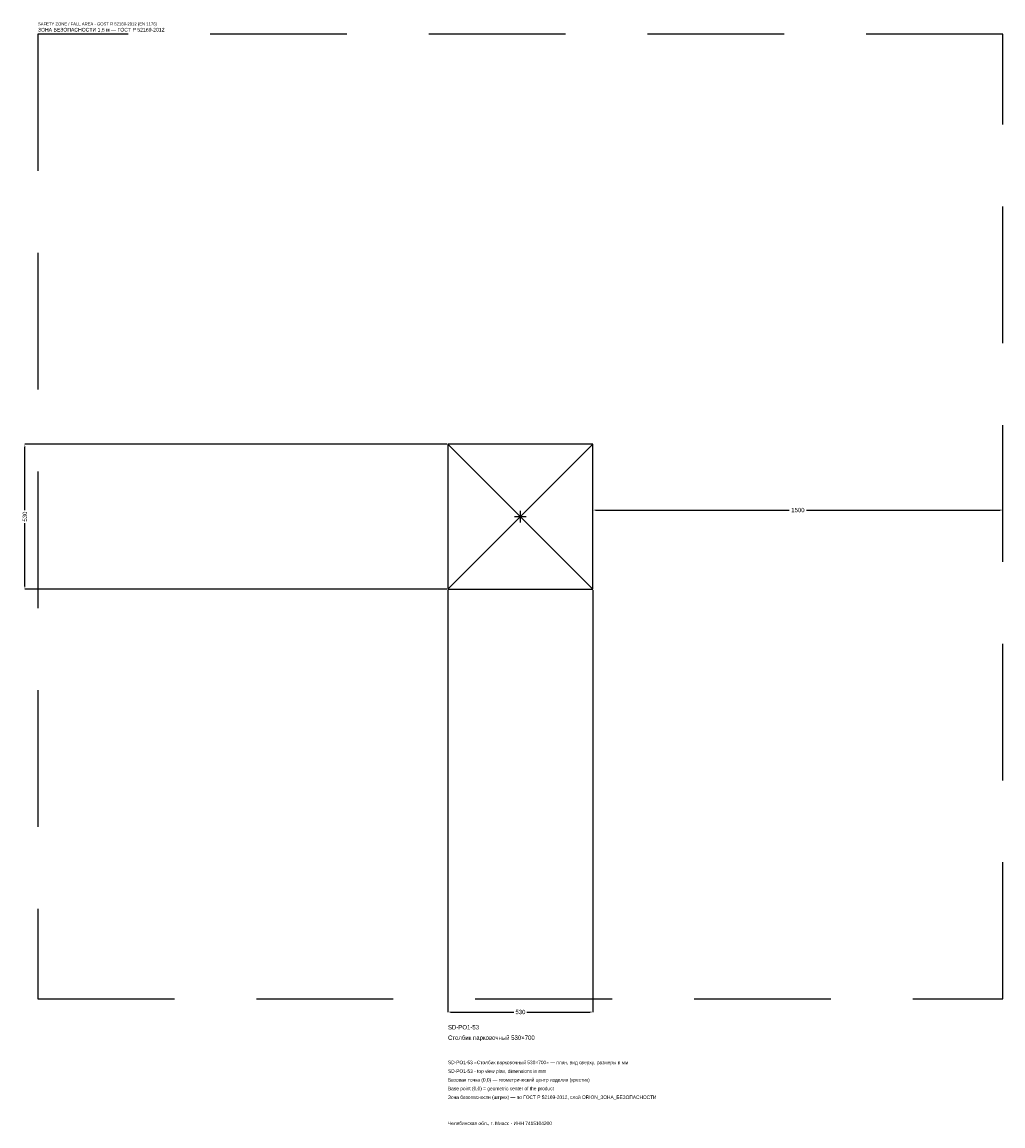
# Model space of a CAD drawing. Header units: metres. Extents: x -1823 to 1765, y -2229 to 1809.
import ezdxf

# ---------------------------------------------------------------- set-up
doc = ezdxf.new("R2010")
doc.units = ezdxf.units.M
doc.linetypes.add('DASHED', pattern=[800, 500, -300])
for name, color, linetype in [('ЗСК_ДАННЫЕ', 3, 'Continuous'), ('ЗСК_ЗОНА_БЕЗОПАСНОСТИ', 1, 'Continuous'), ('ЗСК_КОНТУР', 7, 'Continuous'), ('ЗСК_РАЗМЕРЫ', 8, 'Continuous')]:
    doc.layers.add(name, color=color, linetype=linetype)
doc.dimstyles.new('ORION', dxfattribs={"dimtxt": 15.9, "dimasz": 9.54, "dimexe": 1.25, "dimexo": 4.77, "dimtad": 1, "dimdec": 0, "dimcen": 2.5, "dimazin": 3, "dimtfac": 1, "dimtmove": 0, "dimatfit": 3})

# ---------------------------------------------------------------- blocks, each defined once
blk = doc.blocks.new('_CLOSEDFILLED')
at = {"color": 0, "linetype": 'BYBLOCK'}
blk.add_solid([(-1, 0.16), (0, 0), (-1, -0.16)], dxfattribs=at)
blk = doc.blocks.new('*D1')
for p, q in [((-265, -269.77), (-265, -1812.7)), ((265, -269.77), (265, -1812.7)), ((-255.46, -1812.7), (-23.85, -1812.7)), ((23.85, -1812.7), (255.46, -1812.7))]:
    blk.add_line(p, q)
at = {"layer": 'Defpoints'}
for p in [(-265, -265), (265, -265), (-265, -1812.7)]:
    blk.add_point(p, dxfattribs=at)
at = {"layer": 'ЗСК_РАЗМЕРЫ', "xscale": 9.54, "yscale": 9.54, "rotation": 180}
blk.add_blockref('_CLOSEDFILLED', (-265, -1812.7), dxfattribs=at)
at = {"layer": 'ЗСК_РАЗМЕРЫ', "xscale": 9.54, "yscale": 9.54}
blk.add_blockref('_CLOSEDFILLED', (265, -1812.7), dxfattribs=at)
at = {"layer": 'ЗСК_РАЗМЕРЫ', "insert": (0, -1812.7), "char_height": 15.9, "attachment_point": 5}
blk.add_mtext('530', dxfattribs=at)
blk = doc.blocks.new('*D2')
for p, q in [((-269.77, 265), (-1812.7, 265)), ((-1812.7, 23.85), (-1812.7, 255.46)), ((-1812.7, -255.46), (-1812.7, -23.85)), ((-269.77, -265), (-1812.7, -265))]:
    blk.add_line(p, q)
at = {"layer": 'Defpoints'}
for p in [(-265, 265), (-1812.7, -265), (-265, -265)]:
    blk.add_point(p, dxfattribs=at)
at = {"layer": 'ЗСК_РАЗМЕРЫ', "xscale": 9.54, "yscale": 9.54}
for p, rotation in [((-1812.7, 265), 90), ((-1812.7, -265), 270)]:
    blk.add_blockref('_CLOSEDFILLED', p, dxfattribs=dict(at, rotation=rotation))
at = {"layer": 'ЗСК_РАЗМЕРЫ', "insert": (-1812.7, 0), "char_height": 15.9, "attachment_point": 5, "rotation": 90}
blk.add_mtext('530', dxfattribs=at)
blk = doc.blocks.new('*D3')
for p, q in [((265, 4.77), (265, 23.85)), ((274.54, 23.85), (983.2, 23.85)), ((1046.8, 23.85), (1755.46, 23.85)), ((1765, 4.77), (1765, 23.85))]:
    blk.add_line(p, q)
at = {"layer": 'Defpoints'}
for p in [(265, 23.85), (265, 0), (1765, 0)]:
    blk.add_point(p, dxfattribs=at)
at = {"layer": 'ЗСК_РАЗМЕРЫ', "xscale": 9.54, "yscale": 9.54, "rotation": 180}
blk.add_blockref('_CLOSEDFILLED', (265, 23.85), dxfattribs=at)
at = {"layer": 'ЗСК_РАЗМЕРЫ', "xscale": 9.54, "yscale": 9.54}
blk.add_blockref('_CLOSEDFILLED', (1765, 23.85), dxfattribs=at)
at = {"layer": 'ЗСК_РАЗМЕРЫ', "insert": (1015, 23.85), "char_height": 15.9, "attachment_point": 5}
blk.add_mtext('1500', dxfattribs=at)
blk = doc.blocks.new('ОРИОН SD-PO1-53 Столбик парковочный 530×700')
at = {"layer": 'ЗСК_ЗОНА_БЕЗОПАСНОСТИ', "linetype": 'DASHED'}
blk.add_lwpolyline([(-1765, -1765), (1765, -1765), (1765, 1765), (-1765, 1765)], close=True, dxfattribs=at)
at = {"layer": 'ЗСК_КОНТУР'}
for p, q in [((-265, -265), (265, 265)), ((-265, 265), (265, -265))]:
    blk.add_line(p, q, dxfattribs=at)
blk.add_lwpolyline([(-265, -265), (265, -265), (265, 265), (-265, 265)], close=True, dxfattribs=at)
at = {"layer": 'ЗСК_РАЗМЕРЫ'}
for p, q in [((-21.2, 0), (21.2, 0)), ((0, -21.2), (0, 21.2))]:
    blk.add_line(p, q, dxfattribs=at)
at = {"layer": 'ЗСК_ДАННЫЕ'}
for tag, p in [('АРТИКУЛ', (-265, -1876.3)), ('НАИМЕНОВАНИЕ', (-265, -1914.46))]:
    blk.add_attdef(tag, p, '', height=15.9, dxfattribs=at)
at = {"layer": 'ЗСК_ДАННЫЕ', "flags": 1}
for tag, p in [('ПРОИЗВОДИТЕЛЬ', (-265, -1952.62)), ('ТЕЛЕФОН', (-265, -1990.78)), ('САЙТ', (-265, -2067.1)), ('АДРЕС', (-265, -2105.26)), ('РЕКВИЗИТЫ', (-265, -2143.42)), ('ГАБАРИТЫ', (-265, -2181.58)), ('ЗОНА_БЕЗОПАСНОСТИ', (-265, -2219.74))]:
    blk.add_attdef(tag, p, '', height=15.9, dxfattribs=at)
at = {"layer": 'ЗСК_ЗОНА_БЕЗОПАСНОСТИ', "color": 1}
for s, height, p in [('SAFETY ZONE / FALL AREA - GOST R 52169-2012 (EN 1176)', 11.13, (-1765, 1796.8)), ('ЗОНА БЕЗОПАСНОСТИ 1,5 м — ГОСТ Р 52169-2012', 13.515, (-1765, 1774.54))]:
    blk.add_text(s, height=height, dxfattribs=at).set_placement(p)
at = {"layer": 'ЗСК_РАЗМЕРЫ'}
dim = blk.add_linear_dim(base=(-1812.7, -265), p1=(-265, -265), p2=(-265, 265), angle=90, dimstyle='ORION', dxfattribs=at)
dim.commit()
dim.dimension.update_dxf_attribs({"geometry": '*D2', "text_midpoint": (-1812.7, 0)})
for base, p1, p2, picture, middle in [((265, 23.85), (265, 0), (1765, 0), '*D3', (1015, 23.85)), ((-265, -1812.7), (-265, -265), (265, -265), '*D1', (0, -1812.7))]:
    dim = blk.add_linear_dim(base=base, p1=p1, p2=p2, dimstyle='ORION', dxfattribs=at)
    dim.commit()
    dim.dimension.update_dxf_attribs({"geometry": picture, "text_midpoint": middle})

msp = doc.modelspace()

# ---------------------------------------------------------------- block references
msp.add_blockref('ОРИОН SD-PO1-53 Столбик парковочный 530×700', (0, 0)).add_auto_attribs({'АРТИКУЛ': 'SD-PO1-53', 'НАИМЕНОВАНИЕ': 'Столбик парковочный 530×700'})

# ---------------------------------------------------------------- texts
at = {"layer": 'ЗСК_ДАННЫЕ', "color": 3}
for s, p in [('SD-PO1-53 «Столбик парковочный 530×700» — план, вид сверху, размеры в мм', (-265, -2003.5)), ('SD-PO1-53 - top view plan, dimensions in mm', (-265, -2035.3)), ('Челябинская обл., г. Миасс · ИНН 7415104200', (-265, -2226.1))]:
    msp.add_text(s, height=12.72, dxfattribs=at).set_placement(p)
at = {"layer": 'ЗСК_ДАННЫЕ', "color": 7}
for s, p in [('Базовая точка (0,0) — геометрический центр изделия (крестик)', (-265, -2067.1)), ('Base point (0,0) = geometric center of the product', (-265, -2098.9))]:
    msp.add_text(s, height=12.72, dxfattribs=at).set_placement(p)
at = {"layer": 'ЗСК_ДАННЫЕ', "color": 1}
msp.add_text('Зона безопасности (штрих) — по ГОСТ Р 52169-2012, слой ORION_ЗОНА_БЕЗОПАСНОСТИ', height=12.72, dxfattribs=at).set_placement((-265, -2130.7))

doc.saveas('drawing.dxf')
